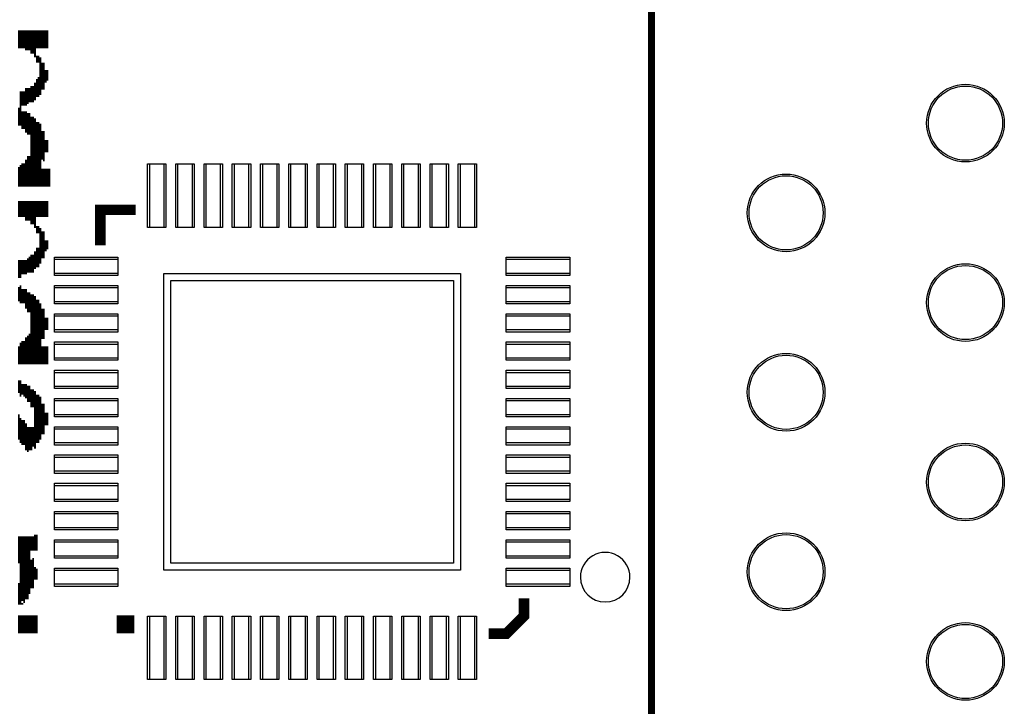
# Model space of a CAD drawing. Extents: x 16 to 143, y 14 to 67.
# Tile 6 of 10: x 52 to 66, y 37 to 47. Entities that reach past the tile are written whole.
import ezdxf

# ---------------------------------------------------------------- set-up
doc = ezdxf.new("R2010")
doc.units = 0
doc.header["$MEASUREMENT"] = 0
for name, color, linetype in [('BG_SILKSCREEN_TOP', 43, 'CONTINUOUS'), ('PG_SILKSCREEN_TOP', 30, 'CONTINUOUS'), ('PIN_PASTEMASK_TOP', 85, 'CONTINUOUS'), ('PIN_TOP', 1, 'CONTINUOUS')]:
    doc.layers.add(name, color=color, linetype=linetype)

msp = doc.modelspace()

# ---------------------------------------------------------------- linework, layer by layer
at = {"layer": 'BG_SILKSCREEN_TOP', "const_width": 0.0254}
for points in [[(52.3621, 46.4439), (52.3621, 46.1899)], [(52.3875, 46.4439), (52.3875, 46.1899)], [(52.4129, 46.4439), (52.4129, 46.1899)], [(52.4383, 46.4439), (52.4383, 46.1899)], [(52.4637, 46.4439), (52.4637, 46.1645)], [(52.4891, 46.4439), (52.4891, 46.1645)], [(52.5145, 46.4439), (52.5145, 46.1645)], [(52.5399, 46.4439), (52.5399, 46.1137)], [(52.5653, 46.4439), (52.5653, 46.1137)], [(52.5907, 46.4439), (52.5907, 46.0629)], [(52.6161, 46.4439), (52.6161, 46.1899)], [(52.6415, 46.4439), (52.6415, 46.1899)], [(52.6669, 46.4439), (52.6669, 46.1899)], [(52.6923, 46.4439), (52.6923, 46.1899)], [(52.7177, 46.4439), (52.7177, 46.1899)], [(52.7431, 46.4439), (52.7431, 46.1899)], [(52.7685, 46.4439), (52.7685, 46.1899)], [(52.6161, 46.0883), (52.6161, 45.9867)], [(52.6415, 46.0883), (52.6415, 45.9867)], [(52.6669, 46.0629), (52.6669, 45.5295)], [(52.6923, 45.9867), (52.6923, 45.6057)], [(52.7177, 45.9867), (52.7177, 45.6057)], [(52.7431, 45.8851), (52.7431, 45.7073)], [(52.7685, 45.8851), (52.7685, 45.7327)], [(52.6161, 45.7581), (52.6161, 45.5041)], [(52.6415, 45.7835), (52.6415, 45.5041)], [(52.4637, 45.6311), (52.4637, 45.3771)], [(52.4891, 45.6311), (52.4891, 45.4025)], [(52.5145, 45.6311), (52.5145, 45.4279)], [(52.5399, 45.6565), (52.5399, 45.4279)], [(52.5653, 45.6565), (52.5653, 45.4279)], [(52.5907, 45.7073), (52.5907, 45.4533)], [(52.3875, 45.5803), (52.3875, 45.0977)], [(52.4129, 45.5803), (52.4129, 45.3771)], [(52.4383, 45.5803), (52.4383, 45.3771)], [(52.3621, 45.3517), (52.3621, 45.0977)], [(52.4129, 45.3009), (52.4129, 45.0469)], [(52.4383, 45.3009), (52.4383, 45.0469)], [(52.4637, 45.3009), (52.4637, 44.9961)], [(52.4891, 45.2755), (52.4891, 44.9707)], [(52.5145, 45.2755), (52.5145, 44.9707)], [(52.5399, 45.2247), (52.5399, 44.2341)], [(52.5653, 45.2247), (52.5653, 44.2341)], [(52.5907, 45.1993), (52.5907, 44.2341)], [(52.6161, 45.1485), (52.6161, 44.2341)], [(52.6415, 45.1485), (52.6415, 44.2341)], [(52.6669, 45.1231), (52.6669, 44.2341)], [(52.6923, 45.0215), (52.6923, 44.6151)], [(52.7177, 45.0215), (52.7177, 44.5897)], [(52.7431, 44.8945), (52.7431, 44.7167)], [(52.7685, 44.8945), (52.7685, 44.7167)], [(52.4637, 44.6151), (52.4637, 44.2341)], [(52.4891, 44.6659), (52.4891, 44.2341)], [(52.5145, 44.6659), (52.5145, 44.2341)], [(52.3621, 44.5135), (52.3621, 44.2341)], [(52.3875, 44.5389), (52.3875, 44.2341)], [(52.4129, 44.5643), (52.4129, 44.2341)], [(52.4383, 44.5643), (52.4383, 44.2341)], [(52.6923, 44.4881), (52.6923, 44.2341)], [(52.7177, 44.4881), (52.7177, 44.2341)], [(52.7431, 44.4881), (52.7431, 44.2341)], [(52.7685, 44.4881), (52.7685, 44.2341)], [(52.7939, 44.4881), (52.7939, 44.2341)], [(52.3621, 44.0309), (52.3621, 43.8023)], [(52.3875, 44.0309), (52.3875, 43.8023)], [(52.4129, 44.0309), (52.4129, 43.8023)], [(52.4383, 44.0309), (52.4383, 43.8023)], [(52.4637, 44.0309), (52.4637, 43.7515)], [(52.4891, 44.0309), (52.4891, 43.7515)], [(52.5145, 44.0309), (52.5145, 43.7515)], [(52.5399, 44.0309), (52.5399, 43.7007)], [(52.5653, 44.0309), (52.5653, 43.7007)], [(52.5907, 44.0309), (52.5907, 43.6499)], [(52.6161, 44.0309), (52.6161, 43.8023)], [(52.6415, 44.0309), (52.6415, 43.8023)], [(52.6669, 44.0309), (52.6669, 43.8023)], [(52.6923, 44.0309), (52.6923, 43.8023)], [(52.7177, 44.0309), (52.7177, 43.8023)], [(52.7431, 44.0309), (52.7431, 43.8023)], [(52.7685, 44.0309), (52.7685, 43.8023)], [(52.6161, 43.6753), (52.6161, 43.5737)], [(52.6415, 43.6753), (52.6415, 43.5737)], [(52.6669, 43.6499), (52.6669, 43.1419)], [(52.6923, 43.5991), (52.6923, 43.2181)], [(52.7177, 43.5991), (52.7177, 43.2181)], [(52.6161, 43.3705), (52.6161, 43.0911)], [(52.6415, 43.3705), (52.6415, 43.0911)], [(52.7431, 43.4721), (52.7431, 43.3197)], [(52.7685, 43.4721), (52.7685, 43.3451)], [(52.4891, 43.2181), (52.4891, 43.0149)], [(52.5145, 43.2435), (52.5145, 43.0149)], [(52.5399, 43.2689), (52.5399, 43.0149)], [(52.5653, 43.2689), (52.5653, 43.0149)], [(52.5907, 43.3197), (52.5907, 43.0657)], [(52.3621, 43.1927), (52.3621, 42.9387)], [(52.3875, 43.1927), (52.3875, 42.9387)], [(52.4129, 43.1927), (52.4129, 42.9895)], [(52.4383, 43.1927), (52.4383, 42.9895)], [(52.4637, 43.1927), (52.4637, 42.9895)], [(52.3621, 42.8117), (52.3621, 42.6085)], [(52.3875, 42.8371), (52.3875, 42.5831)], [(52.4129, 42.7863), (52.4129, 42.5831)], [(52.4383, 42.7863), (52.4383, 42.5831)], [(52.4637, 42.7863), (52.4637, 42.5069)], [(52.4891, 42.7355), (52.4891, 42.4561)], [(52.5145, 42.7355), (52.5145, 42.4561)], [(52.5399, 42.7101), (52.5399, 41.7195)], [(52.5653, 42.7101), (52.5653, 41.7195)], [(52.5907, 42.6847), (52.5907, 41.7195)], [(52.6161, 42.6339), (52.6161, 41.7195)], [(52.6415, 42.6339), (52.6415, 41.7195)], [(52.6669, 42.5831), (52.6669, 41.7195)], [(52.6923, 42.5069), (52.6923, 42.0751)], [(52.7177, 42.5069), (52.7177, 42.0751)], [(52.7431, 42.3799), (52.7431, 42.2021)], [(52.7685, 42.3799), (52.7685, 42.2021)], [(52.4637, 42.1005), (52.4637, 41.7195)], [(52.4891, 42.1259), (52.4891, 41.7195)], [(52.5145, 42.1513), (52.5145, 41.7195)], [(52.3621, 41.9735), (52.3621, 41.7195)], [(52.3875, 42.0243), (52.3875, 41.7195)], [(52.4129, 42.0497), (52.4129, 41.7195)], [(52.4383, 42.0497), (52.4383, 41.7195)], [(52.6923, 41.9735), (52.6923, 41.7195)], [(52.7177, 41.9735), (52.7177, 41.7195)], [(52.7431, 41.9735), (52.7431, 41.7195)], [(52.7685, 41.9735), (52.7685, 41.7195)], [(52.3621, 41.4909), (52.3621, 41.3131)], [(52.3875, 41.4909), (52.3875, 41.2623)], [(52.4129, 41.4401), (52.4129, 41.2877)], [(52.4383, 41.4401), (52.4383, 41.2623)], [(52.4637, 41.4401), (52.4637, 41.2369)], [(52.4891, 41.4147), (52.4891, 41.1861)], [(52.5145, 41.4147), (52.5145, 41.1861)], [(52.5399, 41.3639), (52.5399, 41.1099)], [(52.5653, 41.3639), (52.5653, 41.1099)], [(52.5907, 41.3385), (52.5907, 40.5257)], [(52.6161, 41.2877), (52.6161, 40.6019)], [(52.6415, 41.2877), (52.6415, 40.6019)], [(52.6669, 41.2623), (52.6669, 40.6527)], [(52.6923, 41.1607), (52.6923, 40.7289)], [(52.7177, 41.1607), (52.7177, 40.7289)], [(52.3621, 41.0083), (52.3621, 40.6527)], [(52.7431, 41.0337), (52.7431, 40.8559)], [(52.7685, 41.0337), (52.7685, 40.8559)], [(52.3875, 40.9575), (52.3875, 40.6019)], [(52.4129, 40.9321), (52.4129, 40.5765)], [(52.4383, 40.9321), (52.4383, 40.5765)], [(52.4637, 40.8813), (52.4637, 40.5003)], [(52.4891, 40.8305), (52.4891, 40.4749)], [(52.5145, 40.8305), (52.5145, 40.5003)], [(52.5399, 40.8305), (52.5399, 40.5003)], [(52.5653, 40.8305), (52.5653, 40.5511)], [(52.5907, 39.3065), (52.5907, 39.0779)], [(52.6161, 39.3065), (52.6161, 39.0779)], [(52.3621, 39.2811), (52.3621, 38.9001)], [(52.3875, 39.2811), (52.3875, 38.3159)], [(52.4129, 39.2811), (52.4129, 38.3667)], [(52.4383, 39.2811), (52.4383, 38.3413)], [(52.4637, 39.2811), (52.4637, 38.3921)], [(52.4891, 39.2811), (52.4891, 38.3921)], [(52.5145, 39.2811), (52.5145, 38.4683)], [(52.5399, 39.2811), (52.5399, 39.0779)], [(52.5653, 39.2811), (52.5653, 39.0779)], [(52.5399, 38.9509), (52.5399, 38.5445)], [(52.5653, 38.9763), (52.5653, 38.5445)], [(52.5907, 38.8493), (52.5907, 38.6715)], [(52.6161, 38.8239), (52.6161, 38.6715)], [(52.3621, 38.6207), (52.3621, 38.3159)], [(52.4129, 38.3413), (52.4129, 38.3159)], [(52.3621, 38.1635), (52.3621, 37.9095)], [(52.3875, 38.1635), (52.3875, 37.9095)], [(52.4129, 38.1635), (52.4129, 37.9095)], [(52.4383, 38.1635), (52.4383, 37.9095)], [(52.4637, 38.1635), (52.4637, 37.9095)], [(52.4891, 38.1635), (52.4891, 37.9095)], [(52.5145, 38.1635), (52.5145, 37.9095)], [(52.5399, 38.1635), (52.5399, 37.9095)], [(52.5653, 38.1635), (52.5653, 37.9095)], [(52.5907, 38.1635), (52.5907, 37.9095)], [(52.6161, 38.1635), (52.6161, 37.9095)], [(53.7591, 38.1635), (53.7591, 37.9095)], [(53.7845, 38.1635), (53.7845, 37.9095)], [(53.8099, 38.1635), (53.8099, 37.9095)], [(53.8353, 38.1635), (53.8353, 37.9095)], [(53.8607, 38.1635), (53.8607, 37.9095)], [(53.8861, 38.1635), (53.8861, 37.9095)], [(53.9115, 38.1635), (53.9115, 37.9095)], [(53.9369, 38.1635), (53.9369, 37.9095)], [(53.9623, 38.1635), (53.9623, 37.9095)], [(53.9877, 38.1635), (53.9877, 37.9095)]]:
    msp.add_lwpolyline(points, dxfattribs=at)
at = {"layer": 'PG_SILKSCREEN_TOP'}
for points, const_width in [([(61.32271, 47.16394), (61.32271, 31.66994)], 0.1), ([(53.51572, 43.40443), (53.51572, 43.90443), (54.01572, 43.90443)], 0.15001), ([(59.01571, 37.90445), (59.26572, 37.90445), (59.5157, 38.15443), (59.5157, 38.40444)], 0.15001)]:
    msp.add_lwpolyline(points, dxfattribs=dict(at, const_width=const_width))
msp.add_lwpolyline([(61.01631, 38.70444, 1), (60.31511, 38.70443, 1)], format="xyb", close=True, dxfattribs=at)
at = {"layer": 'PIN_PASTEMASK_TOP'}
for points in [[(54.41572, 44.55443), (54.41572, 43.65443), (54.21572, 43.65443), (54.21572, 44.55443)], [(54.81572, 44.55443), (54.81572, 43.65443), (54.61572, 43.65443), (54.61572, 44.55443)], [(55.21571, 44.55443), (55.21571, 43.65443), (55.01571, 43.65443), (55.01571, 44.55443)], [(55.61571, 44.55443), (55.61571, 43.65443), (55.41571, 43.65443), (55.41571, 44.55443)], [(56.01571, 44.55443), (56.01571, 43.65443), (55.81571, 43.65443), (55.81571, 44.55443)], [(56.41571, 44.55443), (56.41571, 43.65443), (56.21571, 43.65443), (56.21571, 44.55443)], [(56.81571, 44.55443), (56.81571, 43.65443), (56.61571, 43.65443), (56.61571, 44.55443)], [(57.21571, 44.55443), (57.21571, 43.65443), (57.01571, 43.65443), (57.01571, 44.55443)], [(57.61571, 44.55443), (57.61571, 43.65443), (57.41571, 43.65443), (57.41571, 44.55443)], [(58.01571, 44.55443), (58.01571, 43.65443), (57.81571, 43.65443), (57.81571, 44.55443)], [(58.41571, 44.55443), (58.41571, 43.65443), (58.21571, 43.65443), (58.21571, 44.55443)], [(58.81571, 44.55443), (58.81571, 43.65443), (58.61571, 43.65443), (58.61571, 44.55443)], [(52.86572, 43.20443), (53.76572, 43.20443), (53.76572, 43.00444), (52.86572, 43.00444)], [(60.1657, 43.00444), (59.26571, 43.00444), (59.26571, 43.20443), (60.1657, 43.20443)], [(58.51571, 38.90444), (54.51572, 38.90444), (54.51572, 42.90443), (58.51571, 42.90443)], [(52.86572, 42.80444), (53.76572, 42.80444), (53.76572, 42.60444), (52.86572, 42.60444)], [(60.1657, 42.60444), (59.26571, 42.60444), (59.26571, 42.80444), (60.1657, 42.80444)], [(52.86572, 42.40444), (53.76572, 42.40444), (53.76572, 42.20444), (52.86572, 42.20444)], [(60.1657, 42.20444), (59.26571, 42.20444), (59.26571, 42.40444), (60.1657, 42.40444)], [(52.86572, 42.00444), (53.76572, 42.00444), (53.76572, 41.80444), (52.86572, 41.80444)], [(60.1657, 41.80444), (59.26571, 41.80444), (59.26571, 42.00444), (60.1657, 42.00444)], [(52.86572, 41.60444), (53.76572, 41.60444), (53.76572, 41.40444), (52.86572, 41.40444)], [(60.1657, 41.40444), (59.26571, 41.40444), (59.26571, 41.60444), (60.1657, 41.60444)], [(52.86572, 41.20444), (53.76572, 41.20444), (53.76572, 41.00444), (52.86572, 41.00444)], [(60.1657, 41.00444), (59.26571, 41.00444), (59.26571, 41.20444), (60.1657, 41.20444)], [(52.86572, 40.80444), (53.76572, 40.80444), (53.76572, 40.60444), (52.86572, 40.60444)], [(60.1657, 40.60444), (59.26571, 40.60444), (59.26571, 40.80444), (60.1657, 40.80444)], [(52.86572, 40.40444), (53.76572, 40.40444), (53.76572, 40.20444), (52.86572, 40.20444)], [(60.1657, 40.20444), (59.26571, 40.20444), (59.26571, 40.40444), (60.1657, 40.40444)], [(52.86572, 40.00444), (53.76572, 40.00444), (53.76572, 39.80444), (52.86572, 39.80444)], [(60.1657, 39.80444), (59.26571, 39.80444), (59.26571, 40.00444), (60.1657, 40.00444)], [(52.86572, 39.60444), (53.76572, 39.60444), (53.76572, 39.40444), (52.86572, 39.40444)], [(60.1657, 39.40444), (59.26571, 39.40444), (59.26571, 39.60444), (60.1657, 39.60444)], [(52.86572, 39.20444), (53.76572, 39.20444), (53.76572, 39.00444), (52.86572, 39.00444)], [(60.1657, 39.00444), (59.26571, 39.00444), (59.26571, 39.20444), (60.1657, 39.20444)], [(52.86572, 38.80444), (53.76572, 38.80444), (53.76572, 38.60444), (52.86572, 38.60444)], [(60.1657, 38.60444), (59.26571, 38.60444), (59.26571, 38.80444), (60.1657, 38.80444)], [(54.21572, 37.25443), (54.21572, 38.15443), (54.41572, 38.15443), (54.41572, 37.25443)], [(54.61572, 37.25443), (54.61572, 38.15443), (54.81572, 38.15443), (54.81572, 37.25443)], [(55.01571, 37.25443), (55.01571, 38.15443), (55.21571, 38.15443), (55.21571, 37.25443)], [(55.41571, 37.25443), (55.41571, 38.15443), (55.61571, 38.15443), (55.61571, 37.25443)], [(55.81571, 37.25443), (55.81571, 38.15443), (56.01571, 38.15443), (56.01571, 37.25443)], [(56.21571, 37.25443), (56.21571, 38.15443), (56.41571, 38.15443), (56.41571, 37.25443)], [(56.61571, 37.25443), (56.61571, 38.15443), (56.81571, 38.15443), (56.81571, 37.25443)], [(57.01571, 37.25443), (57.01571, 38.15443), (57.21571, 38.15443), (57.21571, 37.25443)], [(57.41571, 37.25443), (57.41571, 38.15443), (57.61571, 38.15443), (57.61571, 37.25443)], [(57.81571, 37.25443), (57.81571, 38.15443), (58.01571, 38.15443), (58.01571, 37.25443)], [(58.21571, 37.25443), (58.21571, 38.15443), (58.41571, 38.15443), (58.41571, 37.25443)], [(58.61571, 37.25443), (58.61571, 38.15443), (58.81571, 38.15443), (58.81571, 37.25443)]]:
    msp.add_lwpolyline(points, close=True, dxfattribs=at)
for centre in [(65.76771, 45.13194), (63.22771, 43.86194), (65.76771, 42.59194), (63.22771, 41.32194), (65.76771, 40.05194), (63.22771, 38.78194), (65.76771, 37.51194)]:
    msp.add_circle(centre, 0.52501, dxfattribs=at)
at = {"layer": 'PIN_TOP'}
for points in [[(54.44571, 44.55443), (54.44571, 43.65443), (54.18572, 43.65443), (54.18572, 44.55443)], [(54.84571, 44.55443), (54.84571, 43.65443), (54.58572, 43.65443), (54.58572, 44.55443)], [(55.24571, 44.55443), (55.24571, 43.65443), (54.98572, 43.65443), (54.98572, 44.55443)], [(55.64571, 44.55443), (55.64571, 43.65443), (55.38572, 43.65443), (55.38572, 44.55443)], [(56.04571, 44.55443), (56.04571, 43.65443), (55.78572, 43.65443), (55.78572, 44.55443)], [(56.44571, 44.55443), (56.44571, 43.65443), (56.18571, 43.65443), (56.18571, 44.55443)], [(56.84571, 44.55443), (56.84571, 43.65443), (56.58571, 43.65443), (56.58571, 44.55443)], [(57.24571, 44.55443), (57.24571, 43.65443), (56.98571, 43.65443), (56.98571, 44.55443)], [(57.64571, 44.55443), (57.64571, 43.65443), (57.38571, 43.65443), (57.38571, 44.55443)], [(58.04571, 44.55443), (58.04571, 43.65443), (57.78571, 43.65443), (57.78571, 44.55443)], [(58.4457, 44.55443), (58.4457, 43.65443), (58.18571, 43.65443), (58.18571, 44.55443)], [(58.8457, 44.55443), (58.8457, 43.65443), (58.58571, 43.65443), (58.58571, 44.55443)], [(52.86572, 43.23443), (53.76572, 43.23443), (53.76572, 42.97444), (52.86572, 42.97444)], [(60.1657, 42.97444), (59.26571, 42.97444), (59.26571, 43.23443), (60.1657, 43.23443)], [(58.61571, 38.80444), (54.41572, 38.80444), (54.41572, 43.00444), (58.61571, 43.00444)], [(52.86572, 42.83443), (53.76572, 42.83443), (53.76572, 42.57444), (52.86572, 42.57444)], [(60.1657, 42.57444), (59.26571, 42.57444), (59.26571, 42.83443), (60.1657, 42.83443)], [(52.86572, 42.43443), (53.76572, 42.43443), (53.76572, 42.17444), (52.86572, 42.17444)], [(60.1657, 42.17444), (59.26571, 42.17444), (59.26571, 42.43443), (60.1657, 42.43443)], [(52.86572, 42.03443), (53.76572, 42.03443), (53.76572, 41.77444), (52.86572, 41.77444)], [(60.1657, 41.77444), (59.26571, 41.77444), (59.26571, 42.03443), (60.1657, 42.03443)], [(52.86572, 41.63443), (53.76572, 41.63443), (53.76572, 41.37444), (52.86572, 41.37444)], [(60.1657, 41.37444), (59.26571, 41.37444), (59.26571, 41.63443), (60.1657, 41.63443)], [(52.86572, 41.23444), (53.76572, 41.23444), (53.76572, 40.97444), (52.86572, 40.97444)], [(60.1657, 40.97444), (59.26571, 40.97444), (59.26571, 41.23444), (60.1657, 41.23444)], [(52.86572, 40.83444), (53.76572, 40.83444), (53.76572, 40.57444), (52.86572, 40.57444)], [(60.1657, 40.57444), (59.26571, 40.57444), (59.26571, 40.83444), (60.1657, 40.83444)], [(52.86572, 40.43444), (53.76572, 40.43444), (53.76572, 40.17444), (52.86572, 40.17444)], [(60.1657, 40.17444), (59.26571, 40.17444), (59.26571, 40.43444), (60.1657, 40.43444)], [(52.86572, 40.03444), (53.76572, 40.03444), (53.76572, 39.77444), (52.86572, 39.77444)], [(60.1657, 39.77444), (59.26571, 39.77444), (59.26571, 40.03444), (60.1657, 40.03444)], [(52.86572, 39.63444), (53.76572, 39.63444), (53.76572, 39.37445), (52.86572, 39.37445)], [(60.1657, 39.37445), (59.26571, 39.37445), (59.26571, 39.63444), (60.1657, 39.63444)], [(52.86572, 39.23444), (53.76572, 39.23444), (53.76572, 38.97445), (52.86572, 38.97445)], [(60.1657, 38.97445), (59.26571, 38.97445), (59.26571, 39.23444), (60.1657, 39.23444)], [(52.86572, 38.83444), (53.76572, 38.83444), (53.76572, 38.57445), (52.86572, 38.57445)], [(60.1657, 38.57445), (59.26571, 38.57445), (59.26571, 38.83444), (60.1657, 38.83444)], [(54.18572, 37.25443), (54.18572, 38.15443), (54.44571, 38.15443), (54.44571, 37.25443)], [(54.58572, 37.25443), (54.58572, 38.15443), (54.84571, 38.15443), (54.84571, 37.25443)], [(54.98572, 37.25443), (54.98572, 38.15443), (55.24571, 38.15443), (55.24571, 37.25443)], [(55.38572, 37.25443), (55.38572, 38.15443), (55.64571, 38.15443), (55.64571, 37.25443)], [(55.78572, 37.25443), (55.78572, 38.15443), (56.04571, 38.15443), (56.04571, 37.25443)], [(56.18571, 37.25443), (56.18571, 38.15443), (56.44571, 38.15443), (56.44571, 37.25443)], [(56.58571, 37.25443), (56.58571, 38.15443), (56.84571, 38.15443), (56.84571, 37.25443)], [(56.98571, 37.25443), (56.98571, 38.15443), (57.24571, 38.15443), (57.24571, 37.25443)], [(57.38571, 37.25443), (57.38571, 38.15443), (57.64571, 38.15443), (57.64571, 37.25443)], [(57.78571, 37.25443), (57.78571, 38.15443), (58.04571, 38.15443), (58.04571, 37.25443)], [(58.18571, 37.25443), (58.18571, 38.15443), (58.4457, 38.15443), (58.4457, 37.25443)], [(58.58571, 37.25443), (58.58571, 38.15443), (58.8457, 38.15443), (58.8457, 37.25443)]]:
    msp.add_lwpolyline(points, close=True, dxfattribs=at)
for centre in [(65.76771, 45.13194), (63.22771, 43.86194), (65.76771, 42.59194), (63.22771, 41.32194), (65.76771, 40.05194), (63.22771, 38.78194), (65.76771, 37.51194)]:
    msp.add_circle(centre, 0.55, dxfattribs=at)

doc.saveas('drawing.dxf')
